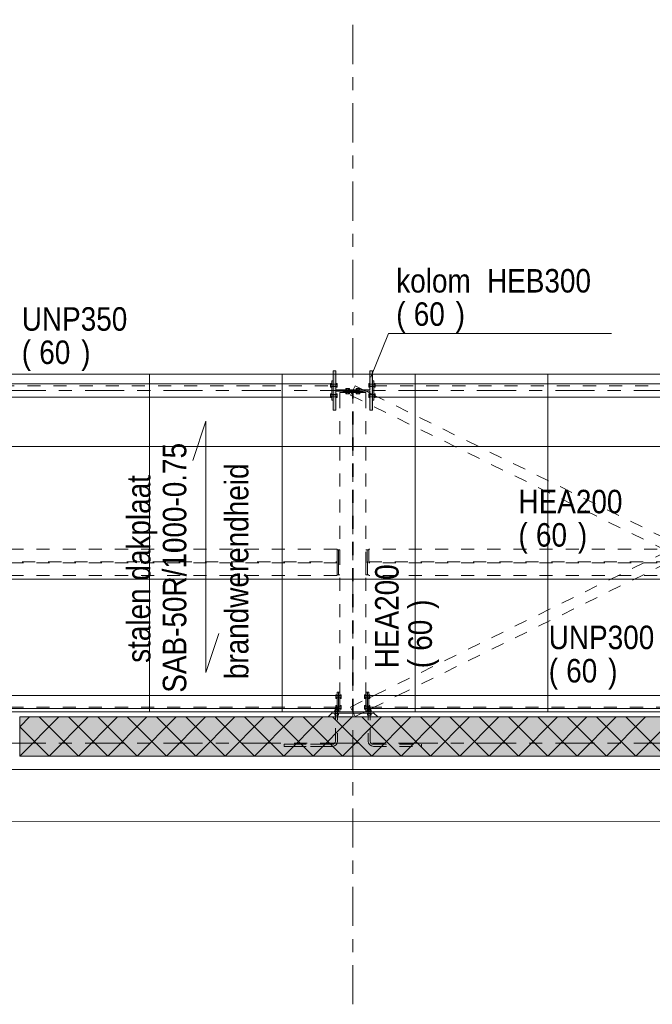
# Model space of a CAD drawing. Header units: millimetres. Extents: x -914 to -73, y -1403 to -809.
# Tile 45 of 79: x -688 to -639, y -1103 to -1028. Entities that reach past the tile are written whole.
import ezdxf

# ---------------------------------------------------------------- set-up
doc = ezdxf.new("R2010")
doc.units = ezdxf.units.MM
for name, pattern in [('XKITLINE00', [0]), ('XKITLINE01', [4, 1, -1, 1, -1]), ('XKITLINE02', [4, 2, -2]), ('XKITLINE03', [6, 3, -1, 1, -1])]:
    doc.linetypes.add(name, pattern=pattern)
for name, color, linetype, lineweight in [('Bout', 3, 'Continuous', 0), ('Grafisch object', 3, 'Continuous', 0), ('Onderdeel', 2, 'Continuous', 0), ('Onderdeel label', 2, 'Continuous', 0), ('Stramien', 4, 'Continuous', 0)]:
    doc.layers.add(name, color=color, linetype=linetype, lineweight=lineweight)
doc.styles.add('ARIAL', font='arial.ttf')

msp = doc.modelspace()

# ---------------------------------------------------------------- hatches: boundary and pattern name
at = {"layer": 'Onderdeel'}
for points in [[(-663.623, -1057.514), (-663.813, -1057.514), (-663.813, -1054.514), (-663.623, -1054.514), (-663.623, -1055.959), (-661.003, -1055.959), (-661.003, -1054.514), (-660.813, -1054.514), (-660.813, -1057.514), (-661.003, -1057.514), (-661.003, -1056.069), (-663.623, -1056.069)], [(-480.816, -1084.014), (-687.814, -1084.014), (-687.814, -1081.014), (-480.816, -1081.014)]]:
    msp.add_hatch(color=256, dxfattribs=at).paths.add_polyline_path(points, flags=17)

# ---------------------------------------------------------------- linework, layer by layer
at = {"layer": 'Bout', "linetype": 'XKITLINE02', "lineweight": 0}
for p, q in [((-664.024, -1055.475), (-664.024, -1055.475)), ((-664.024, -1055.544), (-664.024, -1055.475)), ((-664.024, -1055.544), (-664.024, -1055.475)), ((-664.024, -1055.475), (-664.024, -1055.544)), ((-664.024, -1055.544), (-664.024, -1055.475)), ((-664.024, -1055.544), (-664.024, -1055.475)), ((-663.924, -1055.699), (-663.924, -1055.475)), ((-663.924, -1055.544), (-663.924, -1055.475)), ((-663.924, -1055.699), (-663.924, -1055.475)), ((-663.924, -1055.544), (-663.924, -1055.475)), ((-663.924, -1055.699), (-663.924, -1055.475)), ((-663.924, -1055.544), (-663.924, -1055.475)), ((-663.624, -1055.475), (-663.623, -1055.475)), ((-663.624, -1055.694), (-663.624, -1055.475)), ((-663.624, -1055.544), (-663.624, -1055.475)), ((-663.624, -1055.694), (-663.624, -1055.475)), ((-663.624, -1055.544), (-663.624, -1055.475)), ((-663.624, -1055.694), (-663.624, -1055.475)), ((-663.624, -1055.544), (-663.624, -1055.475)), ((-663.524, -1055.475), (-663.524, -1055.544)), ((-663.524, -1055.544), (-663.524, -1055.475)), ((-663.524, -1055.475), (-663.524, -1055.544)), ((-663.524, -1055.544), (-663.524, -1055.475)), ((-663.524, -1055.544), (-663.524, -1055.475)), ((-661.104, -1055.544), (-661.104, -1055.475)), ((-661.104, -1055.475), (-661.104, -1055.544)), ((-661.104, -1055.475), (-661.104, -1055.475)), ((-661.104, -1055.544), (-661.104, -1055.475)), ((-661.104, -1055.475), (-661.104, -1055.544)), ((-661.104, -1055.475), (-661.104, -1055.544)), ((-661.004, -1055.683), (-661.004, -1055.475)), ((-661.004, -1055.683), (-661.004, -1055.475)), ((-661.004, -1055.704), (-661.004, -1055.475)), ((-660.704, -1055.544), (-660.704, -1055.475)), ((-660.704, -1055.475), (-660.704, -1055.586)), ((-660.704, -1055.475), (-660.704, -1055.475)), ((-660.704, -1055.544), (-660.704, -1055.475)), ((-660.704, -1055.475), (-660.704, -1055.586)), ((-660.704, -1055.544), (-660.704, -1055.475)), ((-660.704, -1055.475), (-660.704, -1055.586)), ((-660.604, -1055.544), (-660.604, -1055.475)), ((-660.604, -1055.475), (-660.604, -1055.544)), ((-660.604, -1055.544), (-660.604, -1055.475)), ((-660.604, -1055.475), (-660.604, -1055.544)), ((-660.604, -1055.475), (-660.604, -1055.544)), ((-664.024, -1055.544), (-663.924, -1055.544)), ((-664.024, -1055.683), (-664.024, -1055.544)), ((-664.024, -1055.683), (-664.024, -1055.544)), ((-664.024, -1055.683), (-663.924, -1055.683)), ((-664.024, -1055.752), (-664.024, -1055.683)), ((-664.024, -1055.752), (-664.024, -1055.683)), ((-663.924, -1055.752), (-664.024, -1055.752)), ((-664.024, -1055.544), (-664.024, -1055.514)), ((-664.024, -1055.544), (-664.024, -1055.683)), ((-664.024, -1055.683), (-664.024, -1055.544)), ((-664.024, -1055.544), (-664.024, -1055.683)), ((-664.024, -1055.683), (-664.024, -1055.544)), ((-664.024, -1055.683), (-664.024, -1055.752)), ((-664.024, -1055.752), (-664.024, -1055.683)), ((-664.024, -1055.683), (-664.024, -1055.752)), ((-664.024, -1055.752), (-664.024, -1055.683)), ((-663.924, -1055.524), (-663.824, -1055.524)), ((-663.924, -1055.534), (-663.824, -1055.534)), ((-663.924, -1055.683), (-663.924, -1055.541)), ((-663.924, -1055.544), (-663.924, -1055.683)), ((-663.924, -1055.752), (-663.924, -1055.561)), ((-663.924, -1055.683), (-663.924, -1055.752)), ((-663.924, -1055.694), (-663.824, -1055.694)), ((-663.924, -1055.704), (-663.824, -1055.704)), ((-663.924, -1055.683), (-663.924, -1055.541)), ((-663.924, -1055.683), (-663.924, -1055.541)), ((-663.924, -1055.544), (-663.924, -1055.683)), ((-663.924, -1055.544), (-663.924, -1055.683)), ((-663.924, -1055.752), (-663.924, -1055.561)), ((-663.924, -1055.752), (-663.924, -1055.641)), ((-663.924, -1055.683), (-663.924, -1055.752)), ((-663.924, -1055.683), (-663.924, -1055.752)), ((-663.824, -1055.666), (-663.824, -1055.524)), ((-663.824, -1055.704), (-663.824, -1055.528)), ((-663.824, -1055.666), (-663.824, -1055.524)), ((-663.824, -1055.666), (-663.824, -1055.524)), ((-663.824, -1055.704), (-663.824, -1055.528)), ((-663.824, -1055.704), (-663.824, -1055.528)), ((-663.814, -1055.524), (-663.624, -1055.524)), ((-663.814, -1055.534), (-663.814, -1055.694)), ((-663.814, -1055.704), (-663.624, -1055.704)), ((-663.814, -1055.534), (-663.814, -1055.694)), ((-663.813, -1055.534), (-663.624, -1055.534)), ((-663.814, -1055.694), (-663.814, -1055.561)), ((-663.813, -1055.694), (-663.624, -1055.694)), ((-663.624, -1055.683), (-663.624, -1055.524)), ((-663.624, -1055.544), (-663.623, -1055.544)), ((-663.624, -1055.704), (-663.624, -1055.544)), ((-663.624, -1055.683), (-663.623, -1055.683)), ((-663.624, -1055.752), (-663.624, -1055.683)), ((-663.624, -1055.752), (-663.624, -1055.683)), ((-663.623, -1055.752), (-663.624, -1055.752)), ((-663.624, -1055.683), (-663.624, -1055.524)), ((-663.624, -1055.683), (-663.624, -1055.524)), ((-663.624, -1055.704), (-663.624, -1055.544)), ((-663.624, -1055.544), (-663.623, -1055.544)), ((-663.624, -1055.704), (-663.624, -1055.544)), ((-663.624, -1055.683), (-663.624, -1055.752)), ((-663.624, -1055.752), (-663.624, -1055.683)), ((-663.624, -1055.683), (-663.623, -1055.683)), ((-663.624, -1055.752), (-663.624, -1055.683)), ((-663.624, -1055.752), (-663.624, -1055.683)), ((-663.524, -1055.544), (-663.524, -1055.683)), ((-663.524, -1055.683), (-663.524, -1055.544)), ((-663.524, -1055.683), (-663.524, -1055.752)), ((-663.524, -1055.752), (-663.524, -1055.683)), ((-663.524, -1055.544), (-663.524, -1055.683)), ((-663.524, -1055.683), (-663.524, -1055.544)), ((-663.524, -1055.683), (-663.524, -1055.544)), ((-663.524, -1055.683), (-663.524, -1055.752)), ((-663.524, -1055.752), (-663.524, -1055.683)), ((-663.524, -1055.752), (-663.524, -1055.683)), ((-662.853, -1055.959), (-662.576, -1055.959)), ((-662.576, -1056.179), (-662.853, -1056.179)), ((-662.853, -1056.179), (-662.853, -1056.279)), ((-662.804, -1056.069), (-662.804, -1055.959)), ((-662.804, -1056.069), (-662.624, -1056.069)), ((-662.804, -1056.179), (-662.804, -1056.079)), ((-662.804, -1056.079), (-662.624, -1056.079)), ((-662.794, -1056.069), (-662.794, -1055.959)), ((-662.794, -1056.179), (-662.794, -1056.079)), ((-662.784, -1056.279), (-662.784, -1056.179)), ((-662.645, -1056.279), (-662.645, -1056.179)), ((-662.634, -1056.069), (-662.634, -1055.959)), ((-662.634, -1056.079), (-662.634, -1056.179)), ((-662.624, -1056.069), (-662.624, -1055.959)), ((-662.624, -1056.179), (-662.624, -1056.079)), ((-662.576, -1056.279), (-662.576, -1056.179)), ((-661.995, -1055.859), (-662.053, -1055.859)), ((-662.053, -1055.859), (-662.053, -1055.959)), ((-662.053, -1055.959), (-661.776, -1055.959)), ((-661.776, -1056.179), (-662.053, -1056.179)), ((-662.053, -1056.179), (-662.053, -1056.279)), ((-662.004, -1056.069), (-662.004, -1055.959)), ((-662.004, -1056.069), (-661.824, -1056.069)), ((-662.004, -1056.179), (-662.004, -1056.079)), ((-662.004, -1056.079), (-661.824, -1056.079)), ((-661.994, -1056.179), (-661.994, -1055.959)), ((-661.984, -1056.279), (-661.984, -1056.179)), ((-661.845, -1056.279), (-661.845, -1056.179)), ((-661.834, -1056.179), (-661.834, -1055.959)), ((-661.833, -1055.859), (-661.776, -1055.859)), ((-661.824, -1056.069), (-661.824, -1055.959)), ((-661.824, -1056.179), (-661.824, -1056.079)), ((-661.776, -1055.959), (-661.776, -1055.859)), ((-661.776, -1056.279), (-661.776, -1056.179)), ((-661.104, -1055.683), (-661.104, -1055.544)), ((-661.104, -1055.544), (-661.104, -1055.683)), ((-661.104, -1055.544), (-661.104, -1055.544)), ((-661.104, -1055.752), (-661.104, -1055.683)), ((-661.104, -1055.683), (-661.104, -1055.752)), ((-661.104, -1055.683), (-661.104, -1055.683)), ((-661.104, -1055.752), (-661.104, -1055.752)), ((-661.104, -1055.683), (-661.104, -1055.544)), ((-661.104, -1055.544), (-661.104, -1055.683)), ((-661.104, -1055.544), (-661.104, -1055.683)), ((-661.104, -1055.544), (-661.104, -1055.544)), ((-661.104, -1055.752), (-661.104, -1055.683)), ((-661.104, -1055.683), (-661.104, -1055.752)), ((-661.104, -1055.683), (-661.104, -1055.752)), ((-661.104, -1055.683), (-661.104, -1055.683)), ((-661.004, -1055.752), (-661.004, -1055.515)), ((-661.004, -1055.524), (-660.814, -1055.524)), ((-661.004, -1055.752), (-661.004, -1055.534)), ((-661.004, -1055.534), (-660.813, -1055.534)), ((-661.004, -1055.683), (-661.004, -1055.574)), ((-661.004, -1055.694), (-660.813, -1055.694)), ((-661.004, -1055.704), (-660.814, -1055.704)), ((-661.004, -1055.752), (-661.004, -1055.515)), ((-661.004, -1055.752), (-661.004, -1055.534)), ((-661.004, -1055.683), (-661.004, -1055.574)), ((-661.004, -1055.574), (-661.004, -1055.683)), ((-661.004, -1055.683), (-661.004, -1055.752)), ((-660.814, -1055.666), (-660.814, -1055.524)), ((-660.814, -1055.704), (-660.814, -1055.528)), ((-660.814, -1055.666), (-660.814, -1055.524)), ((-660.814, -1055.666), (-660.814, -1055.524)), ((-660.814, -1055.704), (-660.814, -1055.528)), ((-660.814, -1055.704), (-660.814, -1055.528)), ((-660.804, -1055.524), (-660.704, -1055.524)), ((-660.804, -1055.699), (-660.804, -1055.524)), ((-660.804, -1055.704), (-660.804, -1055.561)), ((-660.804, -1055.704), (-660.704, -1055.704)), ((-660.804, -1055.699), (-660.804, -1055.524)), ((-660.804, -1055.699), (-660.804, -1055.524)), ((-660.804, -1055.534), (-660.704, -1055.534)), ((-660.804, -1055.704), (-660.804, -1055.561)), ((-660.804, -1055.704), (-660.804, -1055.561)), ((-660.804, -1055.694), (-660.704, -1055.694)), ((-660.704, -1055.752), (-660.704, -1055.528)), ((-660.704, -1055.683), (-660.704, -1055.544)), ((-660.704, -1055.686), (-660.704, -1055.544)), ((-660.704, -1055.544), (-660.604, -1055.544)), ((-660.704, -1055.683), (-660.704, -1055.752)), ((-660.704, -1055.683), (-660.604, -1055.683)), ((-660.704, -1055.752), (-660.604, -1055.752)), ((-660.704, -1055.752), (-660.704, -1055.528)), ((-660.704, -1055.752), (-660.704, -1055.528)), ((-660.704, -1055.683), (-660.704, -1055.544)), ((-660.704, -1055.686), (-660.704, -1055.544)), ((-660.704, -1055.683), (-660.704, -1055.544)), ((-660.704, -1055.686), (-660.704, -1055.544)), ((-660.704, -1055.752), (-660.704, -1055.683)), ((-660.704, -1055.752), (-660.704, -1055.683)), ((-660.604, -1055.683), (-660.604, -1055.544)), ((-660.604, -1055.544), (-660.604, -1055.683)), ((-660.604, -1055.752), (-660.604, -1055.683)), ((-660.604, -1055.683), (-660.604, -1055.752)), ((-660.604, -1055.683), (-660.604, -1055.514)), ((-660.604, -1055.683), (-660.604, -1055.544)), ((-660.604, -1055.544), (-660.604, -1055.683)), ((-660.604, -1055.544), (-660.604, -1055.683)), ((-660.604, -1055.752), (-660.604, -1055.683)), ((-660.604, -1055.683), (-660.604, -1055.752)), ((-660.604, -1055.752), (-660.604, -1055.683)), ((-660.604, -1055.683), (-660.604, -1055.752)), ((-664.024, -1056.275), (-663.924, -1056.275)), ((-664.024, -1056.344), (-664.024, -1056.275)), ((-664.024, -1056.344), (-664.024, -1056.275)), ((-664.024, -1056.344), (-663.924, -1056.344)), ((-664.024, -1056.483), (-664.024, -1056.344)), ((-664.024, -1056.483), (-664.024, -1056.344)), ((-664.024, -1056.483), (-663.924, -1056.483)), ((-664.024, -1056.552), (-664.024, -1056.483)), ((-664.024, -1056.552), (-664.024, -1056.483)), ((-664.024, -1056.552), (-664.024, -1056.552)), ((-664.024, -1056.275), (-664.024, -1056.344)), ((-664.024, -1056.344), (-664.024, -1056.275)), ((-664.024, -1056.275), (-664.024, -1056.344)), ((-664.024, -1056.344), (-664.024, -1056.275)), ((-664.024, -1056.344), (-664.024, -1056.483)), ((-664.024, -1056.483), (-664.024, -1056.344)), ((-664.024, -1056.344), (-664.024, -1056.514)), ((-664.024, -1056.483), (-664.024, -1056.344)), ((-664.024, -1056.483), (-664.024, -1056.552)), ((-664.024, -1056.552), (-664.024, -1056.483)), ((-664.024, -1056.552), (-664.024, -1056.483)), ((-663.924, -1056.499), (-663.924, -1056.275)), ((-663.924, -1056.344), (-663.924, -1056.275)), ((-663.924, -1056.324), (-663.824, -1056.324)), ((-663.924, -1056.334), (-663.824, -1056.334)), ((-663.924, -1056.483), (-663.924, -1056.341)), ((-663.924, -1056.344), (-663.924, -1056.483)), ((-663.924, -1056.552), (-663.924, -1056.441)), ((-663.924, -1056.483), (-663.924, -1056.552)), ((-663.924, -1056.494), (-663.824, -1056.494)), ((-663.924, -1056.504), (-663.824, -1056.504)), ((-663.924, -1056.499), (-663.924, -1056.275)), ((-663.924, -1056.344), (-663.924, -1056.275)), ((-663.924, -1056.499), (-663.924, -1056.275)), ((-663.924, -1056.344), (-663.924, -1056.275)), ((-663.924, -1056.483), (-663.924, -1056.341)), ((-663.924, -1056.483), (-663.924, -1056.341)), ((-663.924, -1056.344), (-663.924, -1056.483)), ((-663.924, -1056.344), (-663.924, -1056.483)), ((-663.924, -1056.552), (-663.924, -1056.441)), ((-663.924, -1056.552), (-663.924, -1056.441)), ((-663.924, -1056.483), (-663.924, -1056.552)), ((-663.924, -1056.483), (-663.924, -1056.552)), ((-663.824, -1056.466), (-663.824, -1056.324)), ((-663.824, -1056.504), (-663.824, -1056.328)), ((-663.824, -1056.466), (-663.824, -1056.324)), ((-663.824, -1056.466), (-663.824, -1056.324)), ((-663.824, -1056.504), (-663.824, -1056.328)), ((-663.824, -1056.504), (-663.824, -1056.328)), ((-663.814, -1056.324), (-663.624, -1056.324)), ((-663.814, -1056.334), (-663.814, -1056.494)), ((-663.814, -1056.504), (-663.624, -1056.504)), ((-663.814, -1056.334), (-663.814, -1056.494)), ((-663.813, -1056.334), (-663.624, -1056.334)), ((-663.814, -1056.494), (-663.814, -1056.361)), ((-663.813, -1056.494), (-663.624, -1056.494)), ((-663.624, -1056.275), (-663.623, -1056.275)), ((-663.624, -1056.494), (-663.624, -1056.275)), ((-663.624, -1056.344), (-663.624, -1056.275)), ((-663.624, -1056.483), (-663.624, -1056.324)), ((-663.624, -1056.344), (-663.623, -1056.344)), ((-663.624, -1056.504), (-663.624, -1056.344)), ((-663.624, -1056.483), (-663.623, -1056.483)), ((-663.624, -1056.552), (-663.624, -1056.483)), ((-663.624, -1056.552), (-663.624, -1056.483)), ((-663.623, -1056.552), (-663.624, -1056.552)), ((-663.624, -1056.494), (-663.624, -1056.275)), ((-663.624, -1056.344), (-663.624, -1056.275)), ((-663.624, -1056.494), (-663.624, -1056.275)), ((-663.624, -1056.344), (-663.624, -1056.275)), ((-663.624, -1056.483), (-663.624, -1056.324)), ((-663.624, -1056.483), (-663.624, -1056.324)), ((-663.624, -1056.504), (-663.624, -1056.344)), ((-663.624, -1056.344), (-663.623, -1056.344)), ((-663.624, -1056.504), (-663.624, -1056.344)), ((-663.624, -1056.483), (-663.624, -1056.552)), ((-663.624, -1056.552), (-663.624, -1056.483)), ((-663.624, -1056.483), (-663.623, -1056.483)), ((-663.624, -1056.552), (-663.624, -1056.483)), ((-663.624, -1056.552), (-663.624, -1056.483)), ((-663.524, -1056.275), (-663.524, -1056.344)), ((-663.524, -1056.344), (-663.524, -1056.275)), ((-663.524, -1056.344), (-663.524, -1056.483)), ((-663.524, -1056.483), (-663.524, -1056.344)), ((-663.524, -1056.483), (-663.524, -1056.552)), ((-663.524, -1056.552), (-663.524, -1056.483)), ((-663.524, -1056.275), (-663.524, -1056.344)), ((-663.524, -1056.344), (-663.524, -1056.275)), ((-663.524, -1056.344), (-663.524, -1056.275)), ((-663.524, -1056.344), (-663.524, -1056.483)), ((-663.524, -1056.483), (-663.524, -1056.344)), ((-663.524, -1056.483), (-663.524, -1056.344)), ((-663.524, -1056.483), (-663.524, -1056.552)), ((-663.524, -1056.552), (-663.524, -1056.483)), ((-663.524, -1056.552), (-663.524, -1056.483)), ((-662.853, -1056.279), (-662.576, -1056.279)), ((-662.053, -1056.279), (-661.776, -1056.279)), ((-661.104, -1056.344), (-661.104, -1056.275)), ((-661.104, -1056.275), (-661.104, -1056.344)), ((-661.104, -1056.275), (-661.104, -1056.275)), ((-661.104, -1056.483), (-661.104, -1056.344)), ((-661.104, -1056.344), (-661.104, -1056.483)), ((-661.104, -1056.344), (-661.104, -1056.344)), ((-661.104, -1056.552), (-661.104, -1056.483)), ((-661.104, -1056.483), (-661.104, -1056.552)), ((-661.104, -1056.483), (-661.104, -1056.483)), ((-661.104, -1056.552), (-661.104, -1056.552)), ((-661.104, -1056.344), (-661.104, -1056.275)), ((-661.104, -1056.275), (-661.104, -1056.344)), ((-661.104, -1056.275), (-661.104, -1056.344)), ((-661.104, -1056.483), (-661.104, -1056.344)), ((-661.104, -1056.344), (-661.104, -1056.483)), ((-661.104, -1056.344), (-661.104, -1056.483)), ((-661.104, -1056.344), (-661.104, -1056.344)), ((-661.104, -1056.552), (-661.104, -1056.483)), ((-661.104, -1056.483), (-661.104, -1056.552)), ((-661.104, -1056.483), (-661.104, -1056.552)), ((-661.104, -1056.483), (-661.104, -1056.483)), ((-661.004, -1056.344), (-661.004, -1056.275)), ((-661.004, -1056.275), (-661.004, -1056.344)), ((-661.004, -1056.324), (-660.814, -1056.324)), ((-661.004, -1056.483), (-661.004, -1056.324)), ((-661.004, -1056.552), (-661.004, -1056.334)), ((-661.004, -1056.334), (-660.813, -1056.334)), ((-661.004, -1056.344), (-661.004, -1056.504)), ((-661.004, -1056.552), (-661.004, -1056.483)), ((-661.004, -1056.494), (-660.813, -1056.494)), ((-661.004, -1056.504), (-660.814, -1056.504)), ((-661.004, -1056.483), (-661.004, -1056.275)), ((-661.004, -1056.504), (-661.004, -1056.275)), ((-661.004, -1056.552), (-661.004, -1056.315)), ((-661.004, -1056.552), (-661.004, -1056.334)), ((-661.004, -1056.483), (-661.004, -1056.374)), ((-661.004, -1056.374), (-661.004, -1056.483)), ((-661.004, -1056.483), (-661.004, -1056.552)), ((-660.814, -1056.466), (-660.814, -1056.324)), ((-660.814, -1056.504), (-660.814, -1056.328)), ((-660.814, -1056.466), (-660.814, -1056.324)), ((-660.814, -1056.466), (-660.814, -1056.324)), ((-660.814, -1056.504), (-660.814, -1056.328)), ((-660.814, -1056.504), (-660.814, -1056.328)), ((-660.804, -1056.324), (-660.704, -1056.324)), ((-660.804, -1056.499), (-660.804, -1056.324)), ((-660.804, -1056.504), (-660.804, -1056.361)), ((-660.804, -1056.504), (-660.704, -1056.504)), ((-660.804, -1056.499), (-660.804, -1056.324)), ((-660.804, -1056.499), (-660.804, -1056.324)), ((-660.804, -1056.334), (-660.704, -1056.334)), ((-660.804, -1056.504), (-660.804, -1056.361)), ((-660.804, -1056.504), (-660.804, -1056.361)), ((-660.804, -1056.494), (-660.704, -1056.494)), ((-660.704, -1056.344), (-660.704, -1056.275)), ((-660.704, -1056.275), (-660.704, -1056.466)), ((-660.704, -1056.275), (-660.604, -1056.275)), ((-660.704, -1056.552), (-660.704, -1056.328)), ((-660.704, -1056.483), (-660.704, -1056.344)), ((-660.704, -1056.486), (-660.704, -1056.344)), ((-660.704, -1056.344), (-660.604, -1056.344)), ((-660.704, -1056.483), (-660.704, -1056.552)), ((-660.704, -1056.483), (-660.604, -1056.483)), ((-660.704, -1056.552), (-660.704, -1056.552)), ((-660.704, -1056.344), (-660.704, -1056.275)), ((-660.704, -1056.275), (-660.704, -1056.466)), ((-660.704, -1056.344), (-660.704, -1056.275)), ((-660.704, -1056.275), (-660.704, -1056.386)), ((-660.704, -1056.552), (-660.704, -1056.328)), ((-660.704, -1056.552), (-660.704, -1056.328)), ((-660.704, -1056.483), (-660.704, -1056.344)), ((-660.704, -1056.486), (-660.704, -1056.344)), ((-660.704, -1056.483), (-660.704, -1056.344)), ((-660.704, -1056.486), (-660.704, -1056.344)), ((-660.704, -1056.552), (-660.704, -1056.483)), ((-660.704, -1056.483), (-660.704, -1056.552)), ((-660.604, -1056.344), (-660.604, -1056.275)), ((-660.604, -1056.275), (-660.604, -1056.344)), ((-660.604, -1056.483), (-660.604, -1056.344)), ((-660.604, -1056.344), (-660.604, -1056.483)), ((-660.604, -1056.552), (-660.604, -1056.483)), ((-660.604, -1056.483), (-660.604, -1056.552)), ((-660.604, -1056.344), (-660.604, -1056.275)), ((-660.604, -1056.275), (-660.604, -1056.344)), ((-660.604, -1056.344), (-660.604, -1056.275)), ((-660.604, -1056.275), (-660.604, -1056.344)), ((-660.604, -1056.483), (-660.604, -1056.344)), ((-660.604, -1056.344), (-660.604, -1056.483)), ((-660.604, -1056.483), (-660.604, -1056.344)), ((-660.604, -1056.344), (-660.604, -1056.483)), ((-660.604, -1056.552), (-660.604, -1056.483)), ((-660.604, -1056.483), (-660.604, -1056.552)), ((-660.604, -1056.514), (-660.604, -1056.483)), ((-660.604, -1056.483), (-660.604, -1056.552)), ((-663.524, -1079.325), (-663.624, -1079.325)), ((-663.624, -1079.602), (-663.624, -1079.325)), ((-663.624, -1079.394), (-663.524, -1079.394)), ((-663.624, -1079.533), (-663.524, -1079.533)), ((-663.624, -1079.602), (-663.524, -1079.602)), ((-663.524, -1079.602), (-663.524, -1079.325)), ((-663.524, -1079.374), (-663.424, -1079.374)), ((-663.524, -1079.384), (-663.424, -1079.384)), ((-663.524, -1079.544), (-663.424, -1079.544)), ((-663.524, -1079.554), (-663.424, -1079.554)), ((-663.424, -1079.554), (-663.424, -1079.374)), ((-663.414, -1079.374), (-663.314, -1079.374)), ((-663.414, -1079.554), (-663.414, -1079.374)), ((-663.414, -1079.384), (-663.314, -1079.384)), ((-663.414, -1079.544), (-663.314, -1079.544)), ((-663.414, -1079.554), (-663.314, -1079.554)), ((-663.214, -1079.325), (-663.314, -1079.325)), ((-663.314, -1079.602), (-663.314, -1079.325)), ((-663.314, -1079.394), (-663.214, -1079.394)), ((-663.314, -1079.533), (-663.214, -1079.533)), ((-663.314, -1079.602), (-663.214, -1079.602)), ((-663.214, -1079.602), (-663.214, -1079.325)), ((-661.414, -1079.325), (-661.414, -1079.602)), ((-661.414, -1079.325), (-661.314, -1079.325)), ((-661.414, -1079.394), (-661.314, -1079.394)), ((-661.414, -1079.533), (-661.314, -1079.533)), ((-661.414, -1079.602), (-661.314, -1079.602)), ((-661.314, -1079.602), (-661.314, -1079.325)), ((-661.314, -1079.374), (-661.214, -1079.374)), ((-661.314, -1079.384), (-661.214, -1079.384)), ((-661.314, -1079.544), (-661.214, -1079.544)), ((-661.314, -1079.554), (-661.214, -1079.554)), ((-661.214, -1079.554), (-661.214, -1079.374)), ((-661.204, -1079.374), (-661.104, -1079.374)), ((-661.204, -1079.554), (-661.204, -1079.374)), ((-661.204, -1079.384), (-661.104, -1079.384)), ((-661.204, -1079.544), (-661.104, -1079.544)), ((-661.204, -1079.554), (-661.104, -1079.554)), ((-661.104, -1079.325), (-661.104, -1079.602)), ((-661.104, -1079.325), (-661.004, -1079.325)), ((-661.104, -1079.394), (-661.004, -1079.394)), ((-661.104, -1079.533), (-661.004, -1079.533)), ((-661.104, -1079.602), (-661.004, -1079.602)), ((-661.004, -1079.602), (-661.004, -1079.325)), ((-663.524, -1080.125), (-663.624, -1080.125)), ((-663.624, -1080.402), (-663.624, -1080.125)), ((-663.624, -1080.194), (-663.524, -1080.194)), ((-663.624, -1080.333), (-663.524, -1080.333)), ((-663.524, -1080.402), (-663.524, -1080.125)), ((-663.524, -1080.174), (-663.424, -1080.174)), ((-663.524, -1080.184), (-663.424, -1080.184)), ((-663.524, -1080.344), (-663.424, -1080.344)), ((-663.524, -1080.354), (-663.424, -1080.354)), ((-663.424, -1080.354), (-663.424, -1080.174)), ((-663.414, -1080.174), (-663.314, -1080.174)), ((-663.414, -1080.354), (-663.414, -1080.174)), ((-663.414, -1080.184), (-663.314, -1080.184)), ((-663.414, -1080.344), (-663.314, -1080.344)), ((-663.414, -1080.354), (-663.314, -1080.354)), ((-663.214, -1080.125), (-663.314, -1080.125)), ((-663.314, -1080.402), (-663.314, -1080.125)), ((-663.314, -1080.194), (-663.214, -1080.194)), ((-663.314, -1080.333), (-663.214, -1080.333)), ((-663.214, -1080.402), (-663.214, -1080.125)), ((-661.414, -1080.125), (-661.414, -1080.402)), ((-661.414, -1080.125), (-661.314, -1080.125)), ((-661.414, -1080.194), (-661.314, -1080.194)), ((-661.414, -1080.333), (-661.314, -1080.333)), ((-661.314, -1080.402), (-661.314, -1080.125)), ((-661.314, -1080.174), (-661.214, -1080.174)), ((-661.314, -1080.184), (-661.104, -1080.184)), ((-661.314, -1080.344), (-661.104, -1080.344)), ((-661.314, -1080.354), (-661.214, -1080.354)), ((-661.214, -1080.354), (-661.214, -1080.174)), ((-661.204, -1080.174), (-661.104, -1080.174)), ((-661.204, -1080.354), (-661.204, -1080.174)), ((-661.204, -1080.354), (-661.104, -1080.354)), ((-661.104, -1080.125), (-661.104, -1080.402)), ((-661.104, -1080.125), (-661.004, -1080.125)), ((-661.104, -1080.194), (-661.004, -1080.194)), ((-661.104, -1080.333), (-661.004, -1080.333)), ((-661.004, -1080.402), (-661.004, -1080.125)), ((-663.624, -1080.402), (-663.524, -1080.402)), ((-663.314, -1080.402), (-663.214, -1080.402)), ((-661.414, -1080.402), (-661.314, -1080.402)), ((-661.104, -1080.402), (-661.004, -1080.402))]:
    msp.add_line(p, q, dxfattribs=at)
at = {"layer": 'Bout', "linetype": 'XKITLINE00', "lineweight": 0}
for p, q in [((-663.924, -1055.475), (-664.024, -1055.475)), ((-664.024, -1055.514), (-664.024, -1055.475)), ((-663.524, -1055.475), (-663.623, -1055.475)), ((-663.524, -1055.475), (-663.524, -1055.544)), ((-661.104, -1055.544), (-661.104, -1055.475)), ((-661.104, -1055.475), (-661.004, -1055.475)), ((-661.004, -1055.475), (-661.004, -1055.544)), ((-660.704, -1055.475), (-660.604, -1055.475)), ((-660.604, -1055.475), (-660.604, -1055.514)), ((-663.824, -1055.534), (-663.813, -1055.534)), ((-663.824, -1055.694), (-663.813, -1055.694)), ((-663.814, -1055.528), (-663.814, -1055.524)), ((-663.814, -1055.524), (-663.814, -1055.528)), ((-663.814, -1055.534), (-663.814, -1055.528)), ((-663.814, -1055.528), (-663.814, -1055.534)), ((-663.814, -1055.699), (-663.814, -1055.694)), ((-663.814, -1055.699), (-663.814, -1055.694)), ((-663.814, -1055.699), (-663.814, -1055.704)), ((-663.814, -1055.704), (-663.814, -1055.699)), ((-663.814, -1055.528), (-663.814, -1055.524)), ((-663.814, -1055.524), (-663.814, -1055.528)), ((-663.814, -1055.524), (-663.814, -1055.699)), ((-663.814, -1055.534), (-663.814, -1055.528)), ((-663.814, -1055.528), (-663.814, -1055.534)), ((-663.814, -1055.699), (-663.814, -1055.694)), ((-663.814, -1055.699), (-663.814, -1055.694)), ((-663.814, -1055.699), (-663.814, -1055.694)), ((-663.814, -1055.699), (-663.814, -1055.704)), ((-663.814, -1055.704), (-663.814, -1055.699)), ((-663.814, -1055.699), (-663.814, -1055.704)), ((-663.814, -1055.704), (-663.814, -1055.699)), ((-663.623, -1055.544), (-663.524, -1055.544)), ((-663.623, -1055.683), (-663.524, -1055.683)), ((-663.623, -1055.752), (-663.524, -1055.752)), ((-663.524, -1055.544), (-663.524, -1055.683)), ((-663.524, -1055.683), (-663.524, -1055.752)), ((-662.853, -1055.859), (-662.853, -1055.959)), ((-662.853, -1055.859), (-662.576, -1055.859)), ((-662.794, -1056.079), (-662.794, -1056.069)), ((-662.784, -1055.959), (-662.784, -1055.859)), ((-662.645, -1055.959), (-662.645, -1055.859)), ((-662.634, -1056.079), (-662.634, -1056.069)), ((-662.576, -1055.959), (-662.576, -1055.859)), ((-661.995, -1055.859), (-661.833, -1055.859)), ((-661.984, -1055.959), (-661.984, -1055.859)), ((-661.845, -1055.959), (-661.845, -1055.859)), ((-661.104, -1055.683), (-661.104, -1055.544)), ((-661.104, -1055.544), (-661.004, -1055.544)), ((-661.104, -1055.752), (-661.104, -1055.683)), ((-661.104, -1055.683), (-661.004, -1055.683)), ((-661.104, -1055.752), (-661.004, -1055.752)), ((-661.004, -1055.544), (-661.004, -1055.683)), ((-661.004, -1055.752), (-661.004, -1055.683)), ((-660.813, -1055.534), (-660.804, -1055.534)), ((-660.813, -1055.694), (-660.804, -1055.694)), ((-664.024, -1056.552), (-664.024, -1056.514)), ((-663.924, -1056.552), (-664.024, -1056.552)), ((-663.824, -1056.334), (-663.813, -1056.334)), ((-663.824, -1056.494), (-663.813, -1056.494)), ((-663.814, -1056.328), (-663.814, -1056.324)), ((-663.814, -1056.324), (-663.814, -1056.328)), ((-663.814, -1056.334), (-663.814, -1056.328)), ((-663.814, -1056.328), (-663.814, -1056.334)), ((-663.814, -1056.499), (-663.814, -1056.494)), ((-663.814, -1056.499), (-663.814, -1056.494)), ((-663.814, -1056.499), (-663.814, -1056.504)), ((-663.814, -1056.504), (-663.814, -1056.499)), ((-663.814, -1056.328), (-663.814, -1056.324)), ((-663.814, -1056.324), (-663.814, -1056.328)), ((-663.814, -1056.324), (-663.814, -1056.499)), ((-663.814, -1056.334), (-663.814, -1056.328)), ((-663.814, -1056.328), (-663.814, -1056.334)), ((-663.814, -1056.499), (-663.814, -1056.494)), ((-663.814, -1056.499), (-663.814, -1056.494)), ((-663.814, -1056.499), (-663.814, -1056.494)), ((-663.814, -1056.499), (-663.814, -1056.504)), ((-663.814, -1056.504), (-663.814, -1056.499)), ((-663.814, -1056.499), (-663.814, -1056.504)), ((-663.814, -1056.504), (-663.814, -1056.499)), ((-663.524, -1056.275), (-663.623, -1056.275)), ((-663.623, -1056.344), (-663.524, -1056.344)), ((-663.623, -1056.483), (-663.524, -1056.483)), ((-663.623, -1056.552), (-663.524, -1056.552)), ((-663.524, -1056.275), (-663.524, -1056.344)), ((-663.524, -1056.344), (-663.524, -1056.483)), ((-663.524, -1056.483), (-663.524, -1056.552)), ((-661.104, -1056.344), (-661.104, -1056.275)), ((-661.104, -1056.275), (-661.004, -1056.275)), ((-661.104, -1056.483), (-661.104, -1056.344)), ((-661.104, -1056.344), (-661.004, -1056.344)), ((-661.104, -1056.552), (-661.104, -1056.483)), ((-661.104, -1056.483), (-661.004, -1056.483)), ((-661.104, -1056.552), (-661.004, -1056.552)), ((-661.004, -1056.275), (-661.004, -1056.344)), ((-661.004, -1056.344), (-661.004, -1056.483)), ((-661.004, -1056.552), (-661.004, -1056.483)), ((-660.813, -1056.334), (-660.804, -1056.334)), ((-660.813, -1056.494), (-660.804, -1056.494)), ((-660.704, -1056.552), (-660.604, -1056.552)), ((-660.604, -1056.552), (-660.604, -1056.514)), ((-663.624, -1079.364), (-663.624, -1079.364)), ((-663.424, -1079.384), (-663.414, -1079.384)), ((-663.424, -1079.544), (-663.414, -1079.544)), ((-661.214, -1079.384), (-661.204, -1079.384)), ((-661.214, -1079.544), (-661.204, -1079.544)), ((-661.004, -1079.364), (-661.004, -1079.364)), ((-663.424, -1080.184), (-663.414, -1080.184)), ((-663.424, -1080.344), (-663.414, -1080.344))]:
    msp.add_line(p, q, dxfattribs=at)
at = {"layer": 'Grafisch object', "linetype": 'XKITLINE00', "lineweight": 0}
for p, q in [((-611.794, -1054.76), (-769.314, -1054.76)), ((-677.874, -1080.614), (-677.874, -1054.76)), ((-667.714, -1080.614), (-667.714, -1054.76)), ((-657.554, -1080.614), (-657.554, -1054.76)), ((-647.394, -1080.614), (-647.394, -1054.76)), ((-769.314, -1060.294), (-669.314, -1060.294)), ((-669.314, -1060.294), (-611.794, -1060.294)), ((-769.314, -1070.454), (-669.314, -1070.454)), ((-669.314, -1070.454), (-611.794, -1070.454)), ((-769.314, -1080.614), (-611.794, -1080.614)), ((-769.314, -1080.614), (-669.314, -1080.614)), ((-677.874, -1080.614), (-677.874, -1080.614)), ((-669.314, -1080.614), (-611.819, -1080.614)), ((-667.714, -1080.614), (-667.714, -1080.614)), ((-657.554, -1080.614), (-657.554, -1080.614)), ((-647.394, -1080.614), (-647.394, -1080.614))]:
    msp.add_line(p, q, dxfattribs=at)
at = {"layer": 'Onderdeel', "linetype": 'XKITLINE00', "lineweight": 0}
for p, q in [((-663.813, -1054.514), (-663.814, -1054.514)), ((-663.813, -1057.514), (-663.813, -1054.514)), ((-663.813, -1054.514), (-663.623, -1054.514)), ((-663.623, -1054.514), (-663.623, -1055.959)), ((-661.003, -1054.514), (-661.004, -1054.514)), ((-661.003, -1055.959), (-661.003, -1054.514)), ((-661.003, -1054.514), (-660.813, -1054.514)), ((-660.813, -1054.514), (-660.813, -1057.514)), ((-663.924, -1055.264), (-663.924, -1055.264)), ((-663.924, -1055.264), (-663.824, -1055.264)), ((-663.924, -1055.514), (-663.924, -1055.264)), ((-663.824, -1056.764), (-663.824, -1055.264)), ((-660.804, -1055.264), (-660.804, -1055.264)), ((-660.804, -1055.264), (-660.704, -1055.264)), ((-660.804, -1056.764), (-660.804, -1055.264)), ((-660.704, -1055.514), (-660.704, -1055.264)), ((-711.227, -1055.514), (-663.924, -1055.514)), ((-663.924, -1055.514), (-663.924, -1056.514)), ((-663.623, -1055.959), (-661.003, -1055.959)), ((-663.623, -1056.069), (-661.003, -1056.069)), ((-663.623, -1056.069), (-663.623, -1057.514)), ((-663.314, -1056.179), (-661.314, -1056.179)), ((-663.314, -1056.514), (-663.314, -1056.179)), ((-663.064, -1056.179), (-663.064, -1056.079)), ((-663.064, -1056.079), (-661.564, -1056.079)), ((-662.346, -1056.079), (-662.341, -1056.069)), ((-662.287, -1055.959), (-662.137, -1055.655)), ((-662.137, -1055.655), (-661.52, -1055.959)), ((-661.564, -1056.079), (-661.564, -1056.179)), ((-661.314, -1056.514), (-661.314, -1056.179)), ((-661.296, -1056.069), (-661.003, -1056.213)), ((-661.003, -1057.514), (-661.003, -1056.069)), ((-660.704, -1055.514), (-660.704, -1055.514)), ((-660.704, -1056.514), (-660.704, -1055.514)), ((-660.704, -1055.514), (-613.924, -1055.514)), ((-711.227, -1056.514), (-663.924, -1056.514)), ((-663.924, -1056.764), (-663.924, -1056.764)), ((-663.924, -1056.764), (-663.924, -1056.514)), ((-663.824, -1056.764), (-663.924, -1056.764)), ((-663.824, -1056.764), (-663.824, -1056.764)), ((-660.813, -1056.306), (-660.804, -1056.311)), ((-660.804, -1056.764), (-660.804, -1056.764)), ((-660.704, -1056.764), (-660.804, -1056.764)), ((-660.704, -1056.764), (-660.704, -1056.764)), ((-660.704, -1056.514), (-660.704, -1056.514)), ((-660.704, -1056.514), (-613.924, -1056.514)), ((-660.704, -1056.764), (-660.704, -1056.514)), ((-663.814, -1057.514), (-663.623, -1057.514)), ((-661.004, -1057.514), (-660.813, -1057.514)), ((-663.524, -1079.364), (-711.627, -1079.364)), ((-663.524, -1079.114), (-663.424, -1079.114)), ((-663.524, -1079.364), (-663.524, -1079.114)), ((-663.524, -1079.364), (-663.524, -1080.364)), ((-663.424, -1079.114), (-663.424, -1080.614)), ((-663.414, -1080.574), (-663.414, -1079.364)), ((-663.314, -1079.364), (-663.314, -1080.614)), ((-661.314, -1080.614), (-661.314, -1079.364)), ((-661.214, -1080.574), (-661.214, -1079.364)), ((-661.204, -1079.114), (-661.104, -1079.114)), ((-661.204, -1080.614), (-661.204, -1079.114)), ((-661.104, -1079.364), (-661.104, -1079.114)), ((-613.024, -1079.364), (-661.104, -1079.364)), ((-661.104, -1079.364), (-661.104, -1080.364)), ((-660.679, -1079.364), (-660.679, -1079.364)), ((-658.867, -1079.364), (-658.867, -1079.364)), ((-663.524, -1080.364), (-711.627, -1080.364)), ((-663.644, -1080.454), (-663.644, -1080.364)), ((-663.524, -1080.614), (-663.524, -1080.364)), ((-661.214, -1079.627), (-661.204, -1079.622)), ((-661.104, -1080.364), (-613.394, -1080.364)), ((-661.104, -1080.364), (-661.104, -1080.614)), ((-660.984, -1080.405), (-660.9, -1080.364)), ((-660.984, -1080.454), (-660.984, -1080.364)), ((-687.814, -1084.014), (-684.814, -1081.014)), ((-687.814, -1084.014), (-687.814, -1081.014)), ((-687.814, -1081.014), (-480.816, -1081.014)), ((-687.789, -1081.744), (-687.059, -1081.014)), ((-685.569, -1081.769), (-686.324, -1081.014)), ((-685.569, -1084.014), (-682.569, -1081.014)), ((-681.079, -1084.014), (-684.079, -1081.014)), ((-683.324, -1084.014), (-680.324, -1081.014)), ((-678.834, -1084.014), (-681.834, -1081.014)), ((-681.079, -1084.014), (-678.079, -1081.014)), ((-676.589, -1084.014), (-679.589, -1081.014)), ((-678.834, -1084.014), (-675.834, -1081.014)), ((-674.344, -1084.014), (-677.344, -1081.014)), ((-676.589, -1084.014), (-673.589, -1081.014)), ((-672.099, -1084.014), (-675.099, -1081.014)), ((-674.344, -1084.014), (-671.344, -1081.014)), ((-669.854, -1084.014), (-672.854, -1081.014)), ((-672.099, -1084.014), (-669.099, -1081.014)), ((-667.608, -1084.014), (-670.608, -1081.014)), ((-669.854, -1084.014), (-666.854, -1081.014)), ((-665.363, -1084.014), (-668.363, -1081.014)), ((-667.608, -1084.014), (-664.608, -1081.014)), ((-663.118, -1084.014), (-666.118, -1081.014)), ((-665.363, -1084.014), (-662.363, -1081.014)), ((-664.214, -1081.014), (-663.914, -1080.714)), ((-663.524, -1080.614), (-663.914, -1080.614)), ((-663.914, -1080.614), (-663.914, -1080.714)), ((-660.714, -1080.714), (-663.914, -1080.714)), ((-663.914, -1080.714), (-660.714, -1080.714)), ((-660.873, -1084.014), (-663.873, -1081.014)), ((-663.714, -1080.574), (-663.524, -1080.574)), ((-663.714, -1080.574), (-663.714, -1080.614)), ((-663.703, -1080.454), (-663.524, -1080.454)), ((-663.703, -1080.454), (-663.703, -1080.574)), ((-663.424, -1080.614), (-663.524, -1080.614)), ((-663.424, -1080.574), (-663.414, -1080.574)), ((-661.204, -1080.614), (-663.424, -1080.614)), ((-663.414, -1080.614), (-663.414, -1080.574)), ((-663.118, -1084.014), (-660.118, -1081.014)), ((-658.628, -1084.014), (-661.628, -1081.014)), ((-661.214, -1080.518), (-661.204, -1080.513)), ((-661.204, -1080.574), (-661.214, -1080.574)), ((-661.214, -1080.574), (-661.214, -1080.614)), ((-661.104, -1080.614), (-661.204, -1080.614)), ((-660.926, -1080.454), (-661.104, -1080.454)), ((-660.914, -1080.574), (-661.104, -1080.574)), ((-661.104, -1080.614), (-660.714, -1080.614)), ((-660.926, -1080.574), (-660.926, -1080.454)), ((-660.914, -1080.614), (-660.914, -1080.574)), ((-660.873, -1084.014), (-657.873, -1081.014)), ((-660.714, -1080.614), (-660.714, -1080.714)), ((-660.714, -1080.714), (-660.414, -1081.014)), ((-656.383, -1084.014), (-659.383, -1081.014)), ((-658.628, -1084.014), (-655.628, -1081.014)), ((-654.138, -1084.014), (-657.138, -1081.014)), ((-656.383, -1084.014), (-653.383, -1081.014)), ((-651.893, -1084.014), (-654.893, -1081.014)), ((-654.138, -1084.014), (-651.138, -1081.014)), ((-649.648, -1084.014), (-652.648, -1081.014)), ((-651.893, -1084.014), (-648.893, -1081.014)), ((-647.403, -1084.014), (-650.403, -1081.014)), ((-649.648, -1084.014), (-646.648, -1081.014)), ((-645.158, -1084.014), (-648.158, -1081.014)), ((-647.403, -1084.014), (-644.403, -1081.014)), ((-642.913, -1084.014), (-645.913, -1081.014)), ((-645.158, -1084.014), (-642.158, -1081.014)), ((-640.668, -1084.014), (-643.668, -1081.014)), ((-642.913, -1084.014), (-639.913, -1081.014)), ((-638.423, -1084.014), (-641.423, -1081.014)), ((-640.668, -1084.014), (-637.668, -1081.014)), ((-686.691, -1082.891), (-687.814, -1081.769)), ((-683.324, -1084.014), (-685.569, -1081.769)), ((-685.569, -1084.014), (-686.691, -1082.891)), ((-480.816, -1084.014), (-687.814, -1084.014)), ((-802.669, -1085.024), (-463.763, -1085.034)), ((-844.925, -1089.023), (-463.764, -1089.034))]:
    msp.add_line(p, q, dxfattribs=at)
at = {"layer": 'Onderdeel', "linetype": 'XKITLINE01', "lineweight": 0}
for p, q in [((-663.924, -1056.764), (-663.924, -1055.264)), ((-663.824, -1055.264), (-663.824, -1056.764)), ((-660.804, -1056.764), (-660.804, -1055.264)), ((-660.704, -1056.764), (-660.704, -1055.264)), ((-711.227, -1055.654), (-663.924, -1055.654)), ((-663.924, -1056.514), (-663.924, -1055.514)), ((-663.924, -1056.514), (-663.924, -1055.654)), ((-663.924, -1056.514), (-663.924, -1055.514)), ((-663.924, -1056.514), (-663.924, -1055.654)), ((-663.623, -1055.959), (-663.624, -1055.959)), ((-663.624, -1056.069), (-663.623, -1056.069)), ((-661.564, -1056.179), (-663.064, -1056.179)), ((-662.491, -1056.372), (-662.346, -1056.079)), ((-662.347, -1080.614), (-662.347, -1056.179)), ((-662.341, -1056.069), (-662.287, -1055.959)), ((-662.282, -1080.614), (-662.282, -1056.179)), ((-661.52, -1055.959), (-661.296, -1056.069)), ((-661.003, -1056.069), (-661.004, -1056.069)), ((-661.003, -1056.213), (-660.813, -1056.306)), ((-660.704, -1055.514), (-660.704, -1056.514)), ((-660.704, -1055.514), (-660.704, -1055.514)), ((-660.704, -1056.514), (-660.704, -1055.654)), ((-660.704, -1055.654), (-660.704, -1055.654)), ((-660.704, -1055.654), (-613.924, -1055.654)), ((-660.704, -1056.514), (-660.704, -1055.514)), ((-660.704, -1055.654), (-660.704, -1056.514)), ((-663.314, -1079.364), (-663.314, -1056.514)), ((-662.491, -1056.372), (-613.729, -1080.364)), ((-661.314, -1079.364), (-661.314, -1056.514)), ((-660.804, -1056.311), (-612.924, -1079.868)), ((-660.704, -1056.514), (-660.704, -1056.514)), ((-660.704, -1056.514), (-660.704, -1056.514)), ((-660.679, -1079.364), (-613.824, -1056.311)), ((-658.867, -1079.364), (-612.138, -1056.372)), ((-663.814, -1057.514), (-663.814, -1057.514)), ((-663.623, -1057.514), (-663.624, -1057.514)), ((-661.004, -1057.514), (-661.004, -1057.514)), ((-660.813, -1057.514), (-660.814, -1057.514)), ((-663.524, -1068.169), (-711.627, -1068.169)), ((-663.524, -1068.169), (-663.524, -1070.169)), ((-663.524, -1070.119), (-663.524, -1068.219)), ((-663.524, -1068.219), (-663.424, -1068.219)), ((-663.424, -1068.219), (-663.424, -1070.119)), ((-663.414, -1070.119), (-663.414, -1068.219)), ((-663.414, -1068.219), (-663.314, -1068.219)), ((-663.314, -1068.219), (-663.314, -1070.119)), ((-661.314, -1068.219), (-661.214, -1068.219)), ((-661.314, -1070.119), (-661.314, -1068.219)), ((-661.214, -1068.219), (-661.214, -1070.119)), ((-661.204, -1068.219), (-661.104, -1068.219)), ((-661.204, -1070.119), (-661.204, -1068.219)), ((-613.024, -1068.169), (-661.104, -1068.169)), ((-661.104, -1068.169), (-661.104, -1070.169)), ((-661.104, -1068.219), (-661.104, -1070.119)), ((-711.627, -1069.137), (-663.524, -1069.136)), ((-663.524, -1069.201), (-711.627, -1069.202)), ((-661.104, -1069.136), (-613.024, -1069.136)), ((-613.024, -1069.201), (-661.104, -1069.201)), ((-663.524, -1070.169), (-711.627, -1070.169)), ((-663.424, -1070.119), (-663.524, -1070.119)), ((-663.314, -1070.119), (-663.414, -1070.119)), ((-661.214, -1070.119), (-661.314, -1070.119)), ((-661.104, -1070.119), (-661.204, -1070.119)), ((-613.024, -1070.169), (-661.104, -1070.169)), ((-663.524, -1080.364), (-663.524, -1079.364)), ((-663.414, -1079.114), (-663.314, -1079.114)), ((-663.414, -1079.364), (-663.414, -1079.114)), ((-663.314, -1079.114), (-663.314, -1080.614)), ((-661.314, -1079.114), (-661.214, -1079.114)), ((-661.314, -1080.614), (-661.314, -1079.114)), ((-661.214, -1079.364), (-661.214, -1079.114)), ((-661.204, -1079.622), (-660.679, -1079.364)), ((-661.104, -1080.364), (-661.104, -1079.364)), ((-660.9, -1080.364), (-658.867, -1079.364)), ((-663.524, -1080.264), (-711.627, -1080.264)), ((-663.644, -1080.264), (-663.484, -1080.264)), ((-663.644, -1080.364), (-663.644, -1080.264)), ((-663.484, -1080.264), (-663.644, -1080.264)), ((-663.644, -1080.264), (-663.644, -1082.864)), ((-663.484, -1080.264), (-663.484, -1082.864)), ((-663.484, -1080.264), (-663.484, -1082.864)), ((-662.491, -1080.255), (-661.214, -1079.627)), ((-662.137, -1080.973), (-662.491, -1080.255)), ((-660.984, -1080.264), (-661.144, -1080.264)), ((-661.144, -1080.264), (-661.144, -1082.864)), ((-661.144, -1080.264), (-660.984, -1080.264)), ((-661.144, -1080.264), (-661.144, -1082.864)), ((-661.104, -1080.264), (-613.024, -1080.264)), ((-660.984, -1080.364), (-660.984, -1080.264)), ((-660.984, -1080.264), (-660.984, -1082.864)), ((-660.414, -1081.014), (-664.214, -1081.014)), ((-663.414, -1080.574), (-663.714, -1080.574)), ((-663.714, -1080.574), (-663.714, -1080.614)), ((-663.714, -1080.614), (-663.414, -1080.614)), ((-663.414, -1080.614), (-663.714, -1080.614)), ((-663.714, -1080.714), (-663.414, -1080.714)), ((-663.714, -1080.714), (-663.714, -1080.754)), ((-663.414, -1080.714), (-663.714, -1080.714)), ((-663.714, -1080.714), (-663.714, -1080.754)), ((-663.714, -1080.754), (-663.414, -1080.754)), ((-663.414, -1080.754), (-663.714, -1080.754)), ((-663.426, -1080.454), (-663.703, -1080.454)), ((-663.703, -1080.454), (-663.703, -1080.574)), ((-663.703, -1080.574), (-663.426, -1080.574)), ((-663.426, -1080.574), (-663.703, -1080.574)), ((-663.703, -1080.754), (-663.426, -1080.754)), ((-663.703, -1080.754), (-663.703, -1080.874)), ((-663.426, -1080.754), (-663.703, -1080.754)), ((-663.703, -1080.754), (-663.703, -1080.874)), ((-663.703, -1080.874), (-663.426, -1080.874)), ((-663.426, -1080.874), (-663.703, -1080.874)), ((-663.644, -1082.864), (-663.644, -1080.454)), ((-663.524, -1080.454), (-663.426, -1080.454)), ((-663.524, -1080.574), (-663.424, -1080.574)), ((-663.524, -1080.614), (-663.424, -1080.614)), ((-663.426, -1080.454), (-663.426, -1080.574)), ((-663.426, -1080.454), (-663.426, -1080.574)), ((-663.426, -1080.754), (-663.426, -1080.874)), ((-663.426, -1080.754), (-663.426, -1080.874)), ((-663.414, -1080.614), (-663.414, -1080.574)), ((-663.414, -1080.574), (-663.414, -1080.614)), ((-663.314, -1080.614), (-663.414, -1080.614)), ((-663.414, -1080.714), (-663.414, -1080.754)), ((-663.414, -1080.714), (-663.414, -1080.754)), ((-663.314, -1080.614), (-661.314, -1080.614)), ((-662.137, -1080.973), (-661.214, -1080.518)), ((-661.214, -1080.614), (-661.314, -1080.614)), ((-661.214, -1080.574), (-661.214, -1080.614)), ((-661.214, -1080.574), (-661.104, -1080.574)), ((-661.214, -1080.574), (-660.914, -1080.574)), ((-661.214, -1080.574), (-661.214, -1080.614)), ((-661.214, -1080.614), (-660.914, -1080.614)), ((-661.214, -1080.614), (-660.914, -1080.614)), ((-660.914, -1080.714), (-661.214, -1080.714)), ((-661.214, -1080.714), (-661.214, -1080.754)), ((-661.214, -1080.714), (-660.914, -1080.714)), ((-661.214, -1080.714), (-661.214, -1080.754)), ((-660.914, -1080.754), (-661.214, -1080.754)), ((-661.214, -1080.754), (-660.914, -1080.754)), ((-661.204, -1080.513), (-660.984, -1080.405)), ((-661.104, -1080.614), (-661.204, -1080.614)), ((-661.104, -1080.454), (-661.203, -1080.454)), ((-661.203, -1080.454), (-661.203, -1080.574)), ((-661.203, -1080.454), (-660.926, -1080.454)), ((-661.203, -1080.454), (-661.203, -1080.574)), ((-661.203, -1080.574), (-660.926, -1080.574)), ((-661.203, -1080.574), (-660.926, -1080.574)), ((-660.926, -1080.754), (-661.203, -1080.754)), ((-661.203, -1080.754), (-661.203, -1080.874)), ((-661.203, -1080.754), (-660.926, -1080.754)), ((-661.203, -1080.754), (-661.203, -1080.874)), ((-660.926, -1080.874), (-661.203, -1080.874)), ((-661.203, -1080.874), (-660.926, -1080.874)), ((-660.984, -1082.864), (-660.984, -1080.454)), ((-660.926, -1080.454), (-660.926, -1080.574)), ((-660.926, -1080.754), (-660.926, -1080.874)), ((-660.926, -1080.754), (-660.926, -1080.874)), ((-660.914, -1080.574), (-660.914, -1080.614)), ((-660.914, -1080.714), (-660.914, -1080.754)), ((-660.914, -1080.714), (-660.914, -1080.754)), ((-660.414, -1081.014), (-660.414, -1081.014)), ((-660.414, -1081.014), (-660.414, -1081.014)), ((-663.884, -1083.104), (-667.564, -1083.104)), ((-667.564, -1083.104), (-667.564, -1083.264)), ((-667.564, -1083.104), (-663.884, -1083.104)), ((-667.564, -1083.264), (-667.564, -1083.104)), ((-667.564, -1083.264), (-663.884, -1083.264)), ((-663.884, -1083.264), (-667.564, -1083.264)), ((-663.884, -1083.104), (-663.792, -1083.085)), ((-663.884, -1083.104), (-663.792, -1083.085)), ((-663.884, -1083.264), (-663.731, -1083.233)), ((-663.884, -1083.264), (-663.731, -1083.233)), ((-663.792, -1083.085), (-663.715, -1083.033)), ((-663.792, -1083.085), (-663.715, -1083.033)), ((-663.731, -1083.233), (-663.601, -1083.147)), ((-663.731, -1083.233), (-663.601, -1083.147)), ((-663.715, -1083.033), (-663.663, -1082.956)), ((-663.715, -1083.033), (-663.663, -1082.956)), ((-663.663, -1082.956), (-663.644, -1082.864)), ((-663.663, -1082.956), (-663.644, -1082.864)), ((-663.601, -1083.147), (-663.515, -1083.017)), ((-663.601, -1083.147), (-663.515, -1083.017)), ((-663.515, -1083.017), (-663.484, -1082.864)), ((-663.515, -1083.017), (-663.484, -1082.864)), ((-661.114, -1083.017), (-661.144, -1082.864)), ((-661.114, -1083.017), (-661.144, -1082.864)), ((-661.027, -1083.147), (-661.114, -1083.017)), ((-661.027, -1083.147), (-661.114, -1083.017)), ((-660.897, -1083.233), (-661.027, -1083.147)), ((-660.897, -1083.233), (-661.027, -1083.147)), ((-660.966, -1082.956), (-660.984, -1082.864)), ((-660.966, -1082.956), (-660.984, -1082.864)), ((-660.914, -1083.033), (-660.966, -1082.956)), ((-660.914, -1083.033), (-660.966, -1082.956)), ((-660.836, -1083.085), (-660.914, -1083.033)), ((-660.836, -1083.085), (-660.914, -1083.033)), ((-660.897, -1083.233), (-660.744, -1083.264)), ((-660.897, -1083.233), (-660.744, -1083.264)), ((-660.836, -1083.085), (-660.744, -1083.104)), ((-660.836, -1083.085), (-660.744, -1083.104)), ((-660.744, -1083.104), (-657.064, -1083.104)), ((-660.744, -1083.104), (-657.064, -1083.104)), ((-660.744, -1083.264), (-657.064, -1083.264)), ((-660.744, -1083.264), (-657.064, -1083.264)), ((-657.064, -1083.104), (-657.064, -1083.264)), ((-657.064, -1083.264), (-657.064, -1083.104))]:
    msp.add_line(p, q, dxfattribs=at)
at = {"layer": 'Onderdeel label', "linetype": 'XKITLINE00', "lineweight": 0}
for p, q in [((-660.934, -1054.985), (-659.593, -1051.662)), ((-659.593, -1051.662), (-642.508, -1051.662)), ((-674.561, -1061.367), (-673.561, -1058.367)), ((-673.561, -1077.617), (-673.561, -1058.367)), ((-673.561, -1077.617), (-672.561, -1074.617))]:
    msp.add_line(p, q, dxfattribs=at)
at = {"layer": 'Stramien', "linetype": 'XKITLINE03', "lineweight": 0}
for p, q in [((-662.315, -1103.014), (-662.315, -840.314)), ((-880.815, -1056.014), (-445.815, -1056.014)), ((-880.815, -1083.014), (-445.815, -1083.014))]:
    msp.add_line(p, q, dxfattribs=at)

# ---------------------------------------------------------------- texts
at = {"layer": 'Onderdeel label', "style": 'ARIAL', "width": 0.85}
for s, p in [('kolom', (-658.993, -1048.512)), ('HEB300', (-652.049, -1048.512)), ('(', (-658.993, -1051.062)), ('60', (-657.654, -1051.062)), (')', (-654.444, -1051.062)), ('UNP350', (-687.656, -1051.435)), ('(', (-687.656, -1053.985)), ('60', (-686.317, -1053.985)), (')', (-683.107, -1053.985)), ('HEA200', (-649.64, -1065.419)), ('(', (-649.64, -1067.969)), (')', (-645.091, -1067.969)), ('60', (-648.302, -1067.969)), ('UNP300', (-647.324, -1075.82)), ('(', (-647.324, -1078.37)), ('60', (-645.985, -1078.37)), (')', (-642.774, -1078.37))]:
    msp.add_text(s, height=1.8, dxfattribs=at).set_placement(p)
for s, rotation, p in [('SAB-50R/1000-0.75', 90, (-675.061, -1079.155)), ('brandwerendheid', 90, (-670.311, -1078.117)), ('stalen dakplaat', 90, (-677.811, -1076.867)), ('HEA200', 90.00021, (-658.814, -1077.282)), (')', 90.00021, (-656.264, -1072.733)), ('60', 90.00021, (-656.264, -1075.943)), ('(', 90.00021, (-656.264, -1077.282))]:
    msp.add_text(s, height=1.8, rotation=rotation, dxfattribs=at).set_placement(p)

doc.saveas('drawing.dxf')
